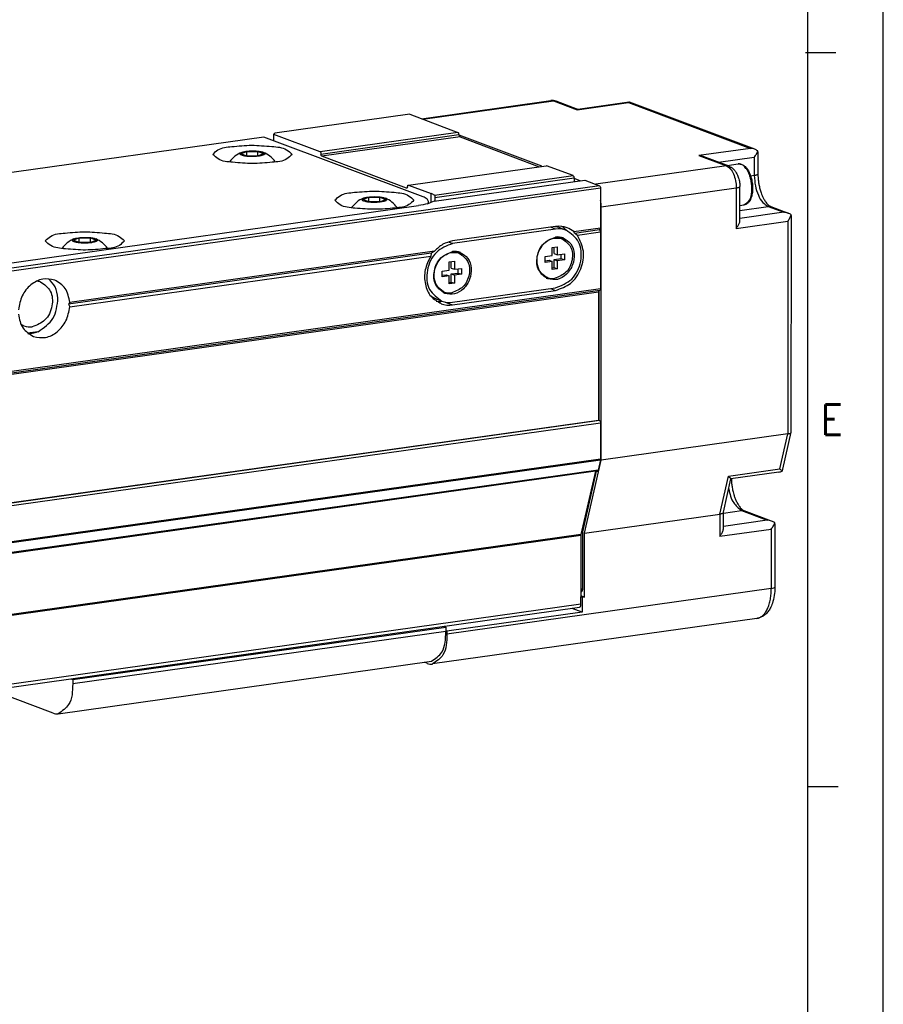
# Model space of a CAD drawing. Header units: inches. Extents: x -235 to 1816, y -109 to 485.
# Tile 14 of 25: x 548 to 605, y 75 to 141. Entities that reach past the tile are written whole.
import ezdxf

# ---------------------------------------------------------------- set-up
doc = ezdxf.new("R2010")
doc.units = ezdxf.units.IN
doc.layers.add('1', color=7, linetype='Continuous')
doc.styles.add('CONVERTER_11', font='txt.shx', dxfattribs={"width": 0.9})

# ---------------------------------------------------------------- blocks, each defined once
blk = doc.blocks.new('L-6_PERFIL__14', base_point=(638.92, 89.04))
at = {"color": 7, "linetype": 'Continuous'}
for p, q in [((1148.39, 267.88), (1165.53, 270.29)), ((1148.56, 267.82), (1165.88, 270.25)), ((1165.88, 270.25), (1169.01, 269.07)), ((1169.12, 269.12), (1166.23, 270.21)), ((1169.01, 269.07), (1175.83, 270.03)), ((1175.92, 270.08), (1169.1, 269.12)), ((1175.83, 270.03), (1192, 263.95)), ((1175.92, 270.08), (1175.97, 270.08)), ((1192.57, 263.83), (1175.97, 270.08)), ((1146.84, 268.47), (1128.94, 265.95)), ((1146.84, 268.47), (1153.22, 266.06)), ((1127.47, 265.45), (1032.76, 252.14)), ((1148.59, 257.51), (1127.47, 265.45)), ((1128.78, 265.8), (1128.94, 265.95)), ((1128.78, 264.96), (1128.78, 265.8)), ((1134.92, 263.49), (1128.78, 265.8)), ((1153.22, 266.06), (1134.92, 263.49)), ((1135.05, 263.2), (1153.35, 265.77)), ((1153.49, 265.48), (1135.18, 262.91)), ((1164.34, 261.57), (1153.36, 265.7)), ((1153.49, 265.48), (1164, 261.52)), ((1192, 263.95), (1185.18, 262.99)), ((1124.43, 263.23), (1125.16, 263.54)), ((1125.23, 262.93), (1124.43, 263.23)), ((1125.16, 263.54), (1126.69, 263.55)), ((1125.16, 263.54), (1125.16, 262.95)), ((1126.76, 262.94), (1125.23, 262.93)), ((1126.69, 263.55), (1127.49, 263.25)), ((1126.69, 262.94), (1126.69, 263.55)), ((1127.49, 263.25), (1126.76, 262.94)), ((1146.4, 258.69), (1135.18, 262.91)), ((1185.18, 262.99), (1188.83, 261.62)), ((1189.18, 261.58), (1185.74, 262.87)), ((1187.77, 262.11), (1192.52, 262.78)), ((1192.52, 262.78), (1192.52, 260.35)), ((1193, 263.49), (1193, 260.54)), ((1146.66, 259.08), (1164.92, 261.65)), ((1164.92, 261.65), (1164.96, 261.65)), ((1168.48, 260.33), (1164.96, 261.65)), ((1188.83, 261.62), (1171.51, 259.19)), ((1188.93, 261.68), (1190.38, 261.88)), ((1150.09, 257.74), (1168.48, 260.33)), ((1150.17, 257.44), (1168.61, 260.03)), ((1168.61, 260.03), (1168.61, 259.55)), ((1169.44, 259.65), (1168.61, 259.97)), ((1192.52, 260.35), (1192.03, 260.28)), ((973.68, 230.82), (1172.13, 258.71)), ((1172, 259), (973.91, 231.17)), ((1146.43, 258.69), (1146.4, 258.69)), ((1146.62, 259.08), (1146.66, 259.08)), ((1146.66, 259.08), (1149.66, 257.95)), ((1150.08, 256.94), (1170.04, 259.74)), ((1170.04, 259.74), (1172, 259)), ((1172.13, 258.71), (1172.13, 253.41)), ((1172.21, 256.18), (1190.13, 258.7)), ((1190.28, 258.73), (1190.13, 258.7)), ((1190.13, 258.7), (1190.13, 253.34)), ((1190.61, 254.37), (1190.61, 258.89)), ((1140.6, 257.15), (1141.33, 257.46)), ((1141.33, 257.46), (1142.86, 257.47)), ((1141.33, 257.46), (1141.33, 256.88)), ((1142.86, 256.86), (1142.86, 257.47)), ((1142.86, 257.47), (1143.66, 257.17)), ((1149.66, 256.75), (1149.66, 257.95)), ((1150.17, 257.44), (1150.17, 256.95)), ((1059.69, 243.96), (1148, 256.37)), ((1141.4, 256.85), (1140.6, 257.15)), ((1142.93, 256.86), (1141.4, 256.85)), ((1143.66, 257.17), (1142.93, 256.86)), ((1149.32, 256.64), (1149.32, 256.91)), ((1150.08, 256.94), (1150.04, 256.93)), ((1172.21, 222.6), (1172.21, 256.18)), ((1190.61, 256.36), (1191.15, 256.44)), ((1190.61, 255.73), (1194.35, 256.26)), ((1194.35, 256.26), (1196.43, 255.47)), ((1194.7, 256.22), (1197, 255.35)), ((1196.43, 255.47), (1190.61, 254.65)), ((1197.43, 226.36), (1197.44, 255.01)), ((1166.16, 253.59), (1152.51, 251.67)), ((1166.16, 253.25), (1165.5, 253.49)), ((1166.78, 253.39), (1167.57, 253.1)), ((1168.57, 252.91), (1172.13, 253.41)), ((1172.13, 253.41), (1171.97, 253.17)), ((1190.13, 253.34), (1196.96, 254.3)), ((1196.96, 254.3), (1196.96, 226.08)), ((1102.2, 251.76), (1102.93, 252.07)), ((1102.93, 252.07), (1104.47, 252.08)), ((1102.93, 252.07), (1102.93, 251.48)), ((1104.47, 251.46), (1104.47, 252.08)), ((1104.47, 252.08), (1105.27, 251.77)), ((1166.16, 253.25), (1152.51, 251.33)), ((1166.84, 252.03), (1167.02, 251.97)), ((1168.69, 252.71), (1171.97, 253.17)), ((1169.07, 252.39), (1168.69, 252.71)), ((1172.13, 252.82), (1169.07, 252.39)), ((1171.97, 253.17), (1172.13, 252.82)), ((1172.13, 252.82), (1172.13, 245.33)), ((1103, 251.46), (1102.2, 251.76)), ((1104.53, 251.46), (1103, 251.46)), ((1105.27, 251.77), (1104.53, 251.46)), ((1151.94, 251.54), (1152.51, 251.33)), ((1165.71, 250.8), (1166.39, 250.9)), ((1165.71, 249.73), (1165.71, 250.8)), ((1165.98, 249.99), (1165.98, 250.84)), ((1166.39, 250.9), (1166.39, 249.83)), ((1149.66, 250.04), (1101.58, 243.28)), ((1150.09, 250.31), (1101.73, 243.51)), ((1101.73, 242.93), (1149.6, 249.66)), ((1149.66, 250.04), (1149.6, 249.66)), ((1153.19, 250.12), (1153.37, 250.05)), ((1164.77, 249.6), (1165.71, 249.73)), ((1164.77, 248.82), (1164.77, 249.6)), ((1165.98, 249.99), (1166.39, 249.83)), ((1166.39, 249.83), (1167.33, 249.96)), ((1166.92, 249.34), (1166.92, 249.9)), ((1167.33, 249.96), (1167.33, 249.18)), ((1152.06, 248.89), (1152.74, 248.98)), ((1152.06, 247.81), (1152.06, 248.89)), ((1152.33, 248.07), (1152.33, 248.92)), ((1152.33, 248.07), (1152.74, 247.91)), ((1152.74, 248.98), (1152.74, 247.91)), ((1164.77, 249.04), (1165.3, 249.11)), ((1165.71, 248.95), (1164.77, 248.82)), ((1165.3, 249.11), (1165.71, 248.95)), ((1165.71, 247.88), (1165.71, 248.95)), ((1165.71, 248.1), (1165.98, 248.14)), ((1165.98, 249.21), (1166.92, 249.34)), ((1165.98, 249.21), (1166.39, 249.05)), ((1165.98, 248.14), (1165.98, 249.21)), ((1165.98, 248.14), (1166.39, 247.98)), ((1167.33, 249.18), (1166.39, 249.05)), ((1166.39, 249.05), (1166.39, 247.98)), ((1166.92, 249.34), (1167.33, 249.18)), ((1151.12, 247.68), (1152.06, 247.81)), ((1151.12, 246.9), (1151.12, 247.68)), ((1151.12, 247.12), (1151.64, 247.19)), ((1152.06, 247.04), (1151.12, 246.9)), ((1151.64, 247.19), (1152.06, 247.04)), ((1152.06, 245.97), (1152.06, 247.04)), ((1152.33, 247.29), (1153.26, 247.42)), ((1152.33, 246.22), (1152.33, 247.29)), ((1152.33, 247.29), (1152.74, 247.13)), ((1152.74, 247.91), (1153.68, 248.04)), ((1153.68, 247.26), (1152.74, 247.13)), ((1152.74, 247.13), (1152.74, 246.06)), ((1153.26, 247.42), (1153.26, 247.98)), ((1153.26, 247.42), (1153.68, 247.26)), ((1153.68, 248.04), (1153.68, 247.26)), ((1165.09, 246.82), (1164.9, 246.89)), ((1166.39, 247.98), (1165.71, 247.88)), ((1152.06, 246.18), (1152.33, 246.22)), ((1152.74, 246.06), (1152.06, 245.97)), ((1152.33, 246.22), (1152.74, 246.06)), ((1152.51, 243.54), (1166.16, 245.46)), ((1172.13, 245.33), (974.42, 217.54)), ((974.53, 217.38), (1172.03, 245.13)), ((974.63, 217.22), (1171.87, 244.94)), ((1151.43, 244.9), (1151.25, 244.97)), ((1152.51, 243.2), (1166.16, 245.12)), ((1165.5, 245.37), (1166.16, 245.12)), ((1171.87, 244.94), (1171.87, 227.91)), ((1171.95, 227.88), (1171.95, 245.12)), ((1101.73, 243.51), (1101.58, 243.28)), ((1150.32, 243.98), (1151.1, 243.69)), ((1151.53, 243.57), (1152.51, 243.2)), ((1097.52, 239.64), (1096.14, 239.45)), ((974.04, 200.11), (1171.87, 227.91)), ((1172, 227.86), (974.08, 200.05)), ((974.27, 199.76), (1172.13, 227.57)), ((1171.87, 227.91), (1172, 227.86)), ((1172.13, 227.57), (1172.13, 222.75)), ((1196.96, 226.08), (1172.21, 222.6)), ((1195.91, 221.45), (1196.96, 226.08)), ((1196.32, 221.42), (1197.43, 226.33)), ((1197.43, 226.33), (1197.43, 226.36)), ((973.65, 194.77), (1172.12, 222.66)), ((1172.13, 222.75), (973.71, 194.86)), ((1170.02, 212.91), (1172.21, 222.6)), ((1172.12, 222.66), (1171.81, 221.27)), ((1172.13, 222.75), (1172.12, 222.66)), ((1171.81, 221.27), (974.42, 193.54)), ((1171.47, 221.13), (974.48, 193.44)), ((1171.47, 221.13), (1169.53, 212.73)), ((1169.76, 213.1), (1171.58, 221.14)), ((1171.47, 221.13), (1171.72, 221.16)), ((1189.08, 220.49), (1195.91, 221.45)), ((1195.79, 221.02), (1189.42, 220.13)), ((1187.94, 215.43), (1189.08, 220.49)), ((1188.42, 215.72), (1189.42, 220.13)), ((1170.02, 212.91), (1187.94, 215.43)), ((1187.94, 215.43), (1187.94, 212.51)), ((1188.42, 215.59), (1190.83, 215.93)), ((1188.42, 215.68), (1188.42, 215.72)), ((1188.42, 213.54), (1188.42, 215.68)), ((1190.83, 215.93), (1194.24, 214.64)), ((1194.81, 214.52), (1191.18, 215.89)), ((1194.24, 214.64), (1188.42, 213.82)), ((1195.25, 214.18), (1195.24, 205.78)), ((1169.76, 213.1), (1169.61, 213.08)), ((1169.76, 205.52), (1169.76, 213.1)), ((1170.02, 204.45), (1170.02, 212.91)), ((1187.94, 212.51), (1194.77, 213.47)), ((1194.77, 213.47), (1194.77, 205.59)), ((975.38, 185.37), (1169.52, 212.65)), ((1169.53, 212.73), (975.44, 185.46)), ((1169.53, 212.73), (1169.52, 212.65)), ((1169.52, 212.65), (1169.52, 204.46)), ((1194.77, 205.59), (1151.76, 199.55)), ((1169.76, 205.52), (1169.52, 205.49)), ((1169.57, 205.12), (1169.52, 205.11)), ((1169.52, 204.64), (1170.02, 204.45)), ((1169.52, 203.49), (1169.52, 204.46)), ((1169.68, 204.4), (1169.52, 204.46)), ((1170.02, 204.45), (1169.68, 204.4)), ((1169.68, 204.4), (1169.68, 202.45)), ((1169.52, 203.49), (974.1, 176.03)), ((974.32, 175.69), (1169.33, 203.09)), ((1169.68, 202.45), (1151.76, 199.94)), ((1169.68, 202.45), (1168.35, 202.95)), ((1192.85, 201.62), (1149.85, 195.58)), ((1102.12, 193.53), (1151.61, 200.48)), ((1151.61, 199.9), (1102.12, 192.94)), ((1151.61, 200.48), (1151.38, 200.57)), ((1151.61, 200.48), (1151.61, 199.99)), ((1151.61, 199.99), (1151.76, 199.94)), ((1151.61, 199.99), (1151.61, 199.9)), ((1151.76, 199.94), (1151.76, 199.55)), ((1100.21, 188.97), (1149.69, 195.93)), ((1149.16, 195.66), (1148.78, 195.8)), ((1101.89, 193.61), (1102.12, 193.53)), ((1102.12, 193.53), (1102.12, 192.94)), ((1099.51, 189.06), (1091.34, 192.13))]:
    blk.add_line(p, q, dxfattribs=at)
for centre, radius, start, end in [((1165.62, 269.59), 0.709, 68.712, 97.3148), ((1165.72, 268.88), 1.43, 69.1861, 97.7959), ((1165.98, 269.54), 0.716, 69.659, 98.2691), ((1169.13, 268.96), 0.169, 102.1098, 137.1197), ((1175.96, 269.92), 0.17, 102.2099, 137.0432), ((1191.91, 262.04), 1.91, 69.6497, 87.1321), ((1192.01, 262.35), 1.59, 52.8319, 69.5329), ((1125.96, 260), 3.72, 113.1343, 144.3795), ((1125.96, 260), 3.72, 35.626, 66.8831), ((1185.08, 261.09), 1.9, 69.5537, 87.096), ((1192.72, 263.49), 0.285, 359.8912, 26.1198), ((1188.93, 260.91), 0.716, 69.659, 98.2691), ((1142.13, 253.92), 3.72, 113.1343, 144.3789), ((1142.13, 253.92), 3.72, 35.6268, 66.8831), ((1148.87, 255.74), 2.35, 58.535, 70.3403), ((1194.45, 255.55), 0.716, 69.659, 98.2691), ((1196.34, 253.57), 1.91, 69.6497, 87.1321), ((1196.45, 253.87), 1.59, 52.8319, 69.5329), ((1197.15, 255.01), 0.285, 359.8912, 26.1198), ((1165.79, 250.7), 2.87, 69.659, 85.9674), ((1166.61, 250.5), 3.12, 69.659, 98.2691), ((1166.61, 250.57), 3.05, 49.9719, 69.3051), ((1166.57, 250.41), 2.87, 69.659, 98.2691), ((1166.46, 250.12), 2.08, 69.659, 98.2691), ((1167.76, 252.3), 1.01, 23.7541, 36.5758), ((1103.73, 248.52), 3.72, 113.1318, 144.377), ((1103.73, 248.52), 3.72, 35.6278, 66.8848), ((1152.81, 248.2), 2.08, 69.659, 98.2691), ((1165.77, 248.66), 1.97, 249.659, 278.2691), ((1152.12, 246.75), 1.97, 249.659, 278.2691), ((1150.75, 246.77), 3.12, 262.5588, 276.8192), ((1152.06, 246.28), 3.12, 249.659, 278.2691), ((1152.09, 246.38), 2.87, 249.659, 278.2691), ((1096.44, 242.51), 2.24, 249.6658, 278.2688), ((1096.35, 242.35), 2.94, 266.7445, 278.0961), ((1096.3, 242.65), 3.24, 278.1308, 291.9969), ((1195.57, 222.61), 1.6, 277.7388, 292.9816), ((1195.52, 221.6), 0.823, 325.675, 347.5211), ((1190.93, 215.22), 0.716, 69.659, 98.2691), ((1194.15, 212.74), 1.91, 69.6497, 87.1321), ((1194.26, 213.04), 1.59, 52.8319, 69.5329), ((1194.96, 214.18), 0.285, 359.8912, 26.1198), ((1149.67, 196.98), 1.42, 248.7066, 277.3202), ((1100.03, 190.38), 1.42, 248.7066, 277.3202)]:
    blk.add_arc(centre, radius, start, end, dxfattribs=at)
for points, knots in [([(1153.35, 265.77), (1153.35, 265.84), (1153.34, 265.95), (1153.26, 266.03), (1153.22, 266.06)], [0, 0, 0, 0, 0.1902536, 0.3307002, 0.3307002, 0.3307002, 0.3307002]), ([(1153.35, 265.77), (1153.36, 265.7), (1153.37, 265.59), (1153.45, 265.51), (1153.49, 265.48)], [0, 0, 0, 0, 0.1902536, 0.3307002, 0.3307002, 0.3307002, 0.3307002]), ([(1120.71, 263.15), (1120.92, 263.37), (1121.59, 264.04), (1122.56, 264.13), (1123.22, 264.18)], [0, 0, 0, 0, 0.893523, 2.786226, 2.786226, 2.786226, 2.786226]), ([(1123.22, 264.18), (1124.11, 264.27), (1125.88, 264.44), (1128.27, 264.21), (1130.27, 264.08), (1130.98, 263.38), (1131.21, 263.15)], [0, 0, 0, 0, 2.645354, 5.316281, 7.327763, 8.271293, 8.271293, 8.271293, 8.271293]), ([(1131.21, 263.15), (1130.99, 262.93), (1130.29, 262.23), (1128.33, 262.1), (1125.96, 261.86), (1123.59, 262.1), (1121.63, 262.23), (1120.93, 262.93), (1120.71, 263.15)], [0, 0, 0, 0, 0.926705, 2.898362, 5.528333, 8.158305, 10.129962, 11.056667, 11.056667, 11.056667, 11.056667]), ([(1126.83, 262.91), (1126.61, 262.89), (1126.18, 262.85), (1125.56, 262.86), (1125, 262.91), (1124.62, 263.02), (1124.3, 263.11), (1124.31, 263.31), (1124.41, 263.38), (1124.47, 263.4), (1124.5, 263.42)], [0, 0, 0, 0, 0.655854, 1.301691, 1.863685, 2.301269, 2.562212, 2.705157, 2.787923, 2.897674, 2.897674, 2.897674, 2.897674]), ([(1124.5, 263.42), (1124.58, 263.45), (1124.78, 263.52), (1124.98, 263.55), (1125.1, 263.56)], [0, 0, 0, 0, 0.2606651, 0.6152694, 0.6152694, 0.6152694, 0.6152694]), ([(1125.1, 263.56), (1125.24, 263.58), (1125.53, 263.61), (1125.96, 263.62), (1126.35, 263.61), (1126.68, 263.59), (1126.94, 263.55), (1127.17, 263.5), (1127.32, 263.46), (1127.4, 263.43), (1127.42, 263.42), (1127.42, 263.42)], [0, 0, 0, 0, 0.434445, 0.876477, 1.301967, 1.596695, 1.864114, 2.100345, 2.302073, 2.327054, 2.350973, 2.350973, 2.350973, 2.350973]), ([(1127.42, 263.42), (1127.51, 263.39), (1127.64, 263.34), (1127.59, 263.09), (1127.24, 263), (1126.99, 262.95), (1126.83, 262.91)], [0, 0, 0, 0, 0.224048, 0.358508, 0.647967, 1.163493, 1.163493, 1.163493, 1.163493]), ([(1134.92, 263.49), (1134.96, 263.46), (1135.04, 263.38), (1135.05, 263.27), (1135.05, 263.2)], [0, 0, 0, 0, 0.1404466, 0.3307002, 0.3307002, 0.3307002, 0.3307002]), ([(1135.18, 262.91), (1135.15, 262.94), (1135.07, 263.02), (1135.06, 263.13), (1135.05, 263.2)], [0, 0, 0, 0, 0.1404466, 0.3307002, 0.3307002, 0.3307002, 0.3307002]), ([(1192.52, 262.78), (1192.62, 262.92), (1192.81, 263.17), (1192.92, 263.47), (1192.97, 263.61)], [0, 0, 0, 0, 0.5027876, 0.9493231, 0.9493231, 0.9493231, 0.9493231]), ([(1188.83, 261.62), (1189, 261.51), (1189.41, 261.25), (1189.79, 260.52), (1190.07, 259.66), (1190.11, 259.02), (1190.13, 258.7)], [0, 0, 0, 0, 0.622895, 1.429253, 2.368427, 3.34191, 3.34191, 3.34191, 3.34191]), ([(1189.18, 261.58), (1189.27, 261.54), (1189.45, 261.46), (1189.71, 261.27), (1189.94, 261.02), (1190.14, 260.72), (1190.33, 260.35), (1190.5, 259.87), (1190.59, 259.36), (1190.6, 259.02), (1190.61, 258.89)], [0, 0, 0, 0, 0.289491, 0.603939, 0.953069, 1.314761, 1.671053, 2.214049, 2.823708, 3.220708, 3.220708, 3.220708, 3.220708]), ([(1192.2, 258.62), (1192.19, 258.82), (1192.18, 259.23), (1192.08, 259.77), (1191.95, 260.25), (1191.8, 260.64), (1191.63, 260.99), (1191.43, 261.29), (1191.23, 261.53), (1191.02, 261.7), (1190.83, 261.82), (1190.64, 261.88), (1190.5, 261.89), (1190.42, 261.89), (1190.39, 261.88), (1190.38, 261.88)], [0, 0, 0, 0, 0.591348, 1.227395, 1.657575, 2.075116, 2.469221, 2.828191, 3.144385, 3.419205, 3.63004, 3.823951, 4.010204, 4.043251, 4.076461, 4.076461, 4.076461, 4.076461]), ([(1190.38, 261.88), (1190.47, 261.89), (1190.64, 261.89), (1190.91, 261.81), (1191.17, 261.65), (1191.47, 261.37), (1191.72, 261.01), (1191.93, 260.56), (1192.12, 260.03), (1192.24, 259.46), (1192.31, 258.78), (1192.29, 258.16), (1192.17, 257.58), (1192.02, 257.18), (1191.84, 256.87), (1191.64, 256.65), (1191.4, 256.49), (1191.24, 256.46), (1191.15, 256.44)], [0, 0, 0, 0, 0.275347, 0.484148, 0.853174, 1.159103, 1.724653, 2.154912, 2.629694, 3.409113, 3.909431, 4.663268, 5.284086, 5.659209, 5.965137, 6.334163, 6.542964, 6.818311, 6.818311, 6.818311, 6.818311]), ([(1168.48, 260.33), (1168.51, 260.29), (1168.6, 260.22), (1168.61, 260.1), (1168.61, 260.03)], [0, 0, 0, 0, 0.1404466, 0.3307002, 0.3307002, 0.3307002, 0.3307002]), ([(1193, 260.54), (1193, 260.54), (1193, 260.54), (1193, 260.53), (1192.99, 260.5), (1192.96, 260.48), (1192.92, 260.45), (1192.86, 260.43), (1192.79, 260.4), (1192.71, 260.38), (1192.62, 260.36), (1192.56, 260.35), (1192.52, 260.35)], [0, 0, 0, 0, 0.0017932, 0.0143453, 0.0402022, 0.0717411, 0.1237749, 0.1885091, 0.2647737, 0.3504455, 0.4429768, 0.5397321, 0.5397321, 0.5397321, 0.5397321]), ([(1192.52, 260.35), (1192.55, 259.89), (1192.6, 259), (1193, 257.79), (1193.53, 256.78), (1194.1, 256.41), (1194.35, 256.26)], [0, 0, 0, 0, 1.362877, 2.67772, 3.806621, 4.678674, 4.678674, 4.678674, 4.678674]), ([(1193, 260.54), (1193, 260.39), (1193.01, 260.04), (1193.07, 259.53), (1193.16, 258.98), (1193.26, 258.55), (1193.38, 258.17), (1193.49, 257.85), (1193.65, 257.48), (1193.86, 257.09), (1194.1, 256.72), (1194.33, 256.47), (1194.53, 256.31), (1194.64, 256.25), (1194.7, 256.22)], [0, 0, 0, 0, 0.461796, 1.064978, 1.533937, 2.129907, 2.383172, 2.728074, 3.137578, 3.586673, 4.071832, 4.461378, 4.60771, 4.824843, 4.824843, 4.824843, 4.824843]), ([(1146.53, 258.88), (1146.53, 258.83), (1146.52, 258.75), (1146.46, 258.7), (1146.43, 258.69)], [0, 0, 0, 0, 0.1398491, 0.2320873, 0.2320873, 0.2320873, 0.2320873]), ([(1146.53, 258.88), (1146.53, 258.93), (1146.53, 259.02), (1146.6, 259.06), (1146.62, 259.08)], [0, 0, 0, 0, 0.1398491, 0.2320873, 0.2320873, 0.2320873, 0.2320873]), ([(1172, 259), (1172.04, 258.97), (1172.12, 258.89), (1172.13, 258.78), (1172.13, 258.71)], [0, 0, 0, 0, 0.1404466, 0.3307002, 0.3307002, 0.3307002, 0.3307002]), ([(1190.28, 258.73), (1190.37, 258.74), (1190.5, 258.76), (1190.58, 258.86), (1190.61, 258.89)], [0, 0, 0, 0, 0.2505537, 0.3768079, 0.3768079, 0.3768079, 0.3768079]), ([(1191.15, 256.44), (1191.44, 256.64), (1192.17, 257.15), (1192.19, 258.07), (1192.2, 258.62)], [0, 0, 0, 0, 1.014621, 2.552961, 2.552961, 2.552961, 2.552961]), ([(1136.88, 257.07), (1137.1, 257.29), (1137.8, 257.99), (1139.76, 258.13), (1142.13, 258.37), (1144.5, 258.13), (1146.46, 257.99), (1147.16, 257.29), (1147.38, 257.07)], [0, 0, 0, 0, 0.926705, 2.898362, 5.528334, 8.158305, 10.129962, 11.056667, 11.056667, 11.056667, 11.056667]), ([(1143, 256.84), (1142.78, 256.81), (1142.34, 256.77), (1141.73, 256.78), (1141.17, 256.83), (1140.79, 256.94), (1140.47, 257.03), (1140.48, 257.24), (1140.58, 257.3), (1140.63, 257.33), (1140.67, 257.34)], [0, 0, 0, 0, 0.655854, 1.301691, 1.863685, 2.301269, 2.562212, 2.705157, 2.787923, 2.897674, 2.897674, 2.897674, 2.897674]), ([(1140.67, 257.34), (1140.75, 257.37), (1140.94, 257.44), (1141.15, 257.47), (1141.26, 257.49)], [0, 0, 0, 0, 0.2606651, 0.6152694, 0.6152694, 0.6152694, 0.6152694]), ([(1141.26, 257.49), (1141.41, 257.5), (1141.7, 257.54), (1142.13, 257.55), (1142.52, 257.53), (1142.85, 257.51), (1143.11, 257.47), (1143.34, 257.43), (1143.49, 257.38), (1143.57, 257.35), (1143.58, 257.34), (1143.59, 257.34)], [0, 0, 0, 0, 0.434445, 0.876477, 1.301967, 1.596695, 1.864114, 2.100345, 2.302073, 2.327054, 2.350973, 2.350973, 2.350973, 2.350973]), ([(1143.59, 257.34), (1143.67, 257.31), (1143.8, 257.26), (1143.75, 257.01), (1143.41, 256.92), (1143.16, 256.87), (1143, 256.84)], [0, 0, 0, 0, 0.224048, 0.358508, 0.647967, 1.163493, 1.163493, 1.163493, 1.163493]), ([(1149.32, 256.91), (1149.27, 257.02), (1149.12, 257.33), (1148.79, 257.44), (1148.59, 257.51)], [0, 0, 0, 0, 0.3631287, 0.9812378, 0.9812378, 0.9812378, 0.9812378]), ([(1150.09, 257.74), (1150.11, 257.72), (1150.15, 257.67), (1150.16, 257.58), (1150.17, 257.5), (1150.17, 257.46), (1150.17, 257.44)], [0, 0, 0, 0, 0.0802124, 0.2056192, 0.2625676, 0.3166474, 0.3166474, 0.3166474, 0.3166474]), ([(1144.87, 256.04), (1143.98, 255.96), (1142.21, 255.78), (1139.82, 256.01), (1137.82, 256.14), (1137.11, 256.85), (1136.88, 257.07)], [0, 0, 0, 0, 2.645354, 5.316281, 7.327763, 8.271293, 8.271293, 8.271293, 8.271293]), ([(1147.38, 257.07), (1147.17, 256.86), (1146.5, 256.18), (1145.53, 256.1), (1144.87, 256.04)], [0, 0, 0, 0, 0.893523, 2.786226, 2.786226, 2.786226, 2.786226]), ([(1150.04, 256.93), (1149.77, 256.81), (1149.11, 256.53), (1148.41, 256.43), (1148, 256.37)], [0, 0, 0, 0, 0.881504, 2.120417, 2.120417, 2.120417, 2.120417]), ([(1149.12, 256.59), (1149.18, 256.63), (1149.28, 256.72), (1149.31, 256.85), (1149.32, 256.91)], [0, 0, 0, 0, 0.2197078, 0.3923814, 0.3923814, 0.3923814, 0.3923814]), ([(1172.21, 256.18), (1172.21, 256.33), (1172.2, 256.62), (1172.15, 256.91), (1172.13, 257.06)], [0, 0, 0, 0, 0.4427974, 0.8868059, 0.8868059, 0.8868059, 0.8868059]), ([(1196.96, 254.3), (1197.06, 254.44), (1197.25, 254.69), (1197.36, 254.99), (1197.41, 255.13)], [0, 0, 0, 0, 0.5027876, 0.9493231, 0.9493231, 0.9493231, 0.9493231]), ([(1167.59, 253.09), (1167.5, 253.18), (1167.32, 253.37), (1167.11, 253.52), (1167.01, 253.59)], [0, 0, 0, 0, 0.386394, 0.771402, 0.771402, 0.771402, 0.771402]), ([(1190.13, 253.34), (1190.22, 253.47), (1190.39, 253.7), (1190.54, 254.01), (1190.6, 254.23), (1190.61, 254.32), (1190.61, 254.37)], [0, 0, 0, 0, 0.455984, 0.868987, 1.014831, 1.147192, 1.147192, 1.147192, 1.147192]), ([(1098.48, 251.68), (1098.71, 251.9), (1099.41, 252.59), (1101.37, 252.73), (1103.73, 252.97), (1106.1, 252.73), (1108.06, 252.59), (1108.76, 251.9), (1108.98, 251.68)], [0, 0, 0, 0, 0.926705, 2.898362, 5.528334, 8.158305, 10.129962, 11.056667, 11.056667, 11.056667, 11.056667]), ([(1102.27, 251.95), (1102.35, 251.97), (1102.55, 252.04), (1102.75, 252.07), (1102.87, 252.09)], [0, 0, 0, 0, 0.2606576, 0.6152595, 0.6152595, 0.6152595, 0.6152595]), ([(1102.87, 252.09), (1103.01, 252.11), (1103.3, 252.14), (1103.74, 252.15), (1104.13, 252.14), (1104.45, 252.11), (1104.72, 252.08), (1104.95, 252.03), (1105.1, 251.99), (1105.17, 251.96), (1105.19, 251.95), (1105.2, 251.95)], [0, 0, 0, 0, 0.434445, 0.876477, 1.301967, 1.596695, 1.864114, 2.100345, 2.302073, 2.327054, 2.350973, 2.350973, 2.350973, 2.350973]), ([(1165.14, 246.64), (1164.67, 246.97), (1163.69, 247.69), (1163.59, 249.67), (1164.41, 251.48), (1165.59, 251.95), (1166.16, 252.17)], [0, 0, 0, 0, 1.643564, 3.490814, 5.417628, 7.186313, 7.186313, 7.186313, 7.186313]), ([(1164.9, 246.89), (1164.6, 247.12), (1163.97, 247.6), (1163.62, 248.87), (1163.82, 250.23), (1164.57, 251.39), (1165.67, 252.12), (1166.46, 252.06), (1166.84, 252.03)], [0, 0, 0, 0, 1.112451, 2.325033, 3.733648, 5.142263, 6.354845, 7.467297, 7.467297, 7.467297, 7.467297]), ([(1167.18, 252.07), (1167.55, 251.84), (1168.32, 251.36), (1168.73, 249.93), (1168.51, 248.47), (1167.71, 247.22), (1166.46, 246.42), (1165.57, 246.57), (1165.14, 246.64)], [0, 0, 0, 0, 1.265164, 2.644861, 4.13031, 5.615758, 6.995455, 8.260619, 8.260619, 8.260619, 8.260619]), ([(1166.03, 252.15), (1166.17, 252.15), (1166.44, 252.16), (1166.71, 252.08), (1166.84, 252.03)], [0, 0, 0, 0, 0.411645, 0.8238287, 0.8238287, 0.8238287, 0.8238287]), ([(1166.16, 245.46), (1166.94, 245.77), (1168.57, 246.42), (1169.7, 248.91), (1169.57, 251.65), (1168.21, 252.63), (1167.57, 253.1)], [0, 0, 0, 0, 2.439566, 5.09724, 7.645171, 9.912156, 9.912156, 9.912156, 9.912156]), ([(1166.16, 245.12), (1166.86, 245.36), (1168.33, 245.87), (1169.65, 247.93), (1170.11, 250.32), (1169.4, 251.72), (1169.07, 252.39)], [0, 0, 0, 0, 2.17827, 4.549759, 6.931275, 9.129906, 9.129906, 9.129906, 9.129906]), ([(1166.84, 252.03), (1166.87, 252.02), (1166.93, 252), (1166.99, 251.98), (1167.02, 251.97)], [0, 0, 0, 0, 0.0975526, 0.1950406, 0.1950406, 0.1950406, 0.1950406]), ([(1167.51, 251.69), (1167.42, 251.78), (1167.25, 251.95), (1167.05, 252.08), (1166.94, 252.14)], [0, 0, 0, 0, 0.3637586, 0.7252498, 0.7252498, 0.7252498, 0.7252498]), ([(1106.47, 250.65), (1105.59, 250.56), (1103.81, 250.38), (1101.43, 250.62), (1099.43, 250.75), (1098.71, 251.45), (1098.48, 251.68)], [0, 0, 0, 0, 2.645354, 5.316281, 7.327763, 8.271293, 8.271293, 8.271293, 8.271293]), ([(1104.6, 251.44), (1104.38, 251.42), (1103.95, 251.37), (1103.33, 251.39), (1102.77, 251.44), (1102.39, 251.54), (1102.07, 251.64), (1102.08, 251.84), (1102.18, 251.9), (1102.24, 251.93), (1102.27, 251.95)], [0, 0, 0, 0, 0.655854, 1.301691, 1.863685, 2.301269, 2.562212, 2.705157, 2.78792, 2.897665, 2.897665, 2.897665, 2.897665]), ([(1105.2, 251.95), (1105.28, 251.92), (1105.41, 251.87), (1105.36, 251.61), (1105.02, 251.53), (1104.76, 251.47), (1104.6, 251.44)], [0, 0, 0, 0, 0.224037, 0.35849, 0.647949, 1.163475, 1.163475, 1.163475, 1.163475]), ([(1108.98, 251.68), (1108.77, 251.46), (1108.11, 250.78), (1107.13, 250.7), (1106.47, 250.65)], [0, 0, 0, 0, 0.893523, 2.786226, 2.786226, 2.786226, 2.786226]), ([(1152.51, 251.33), (1151.72, 251.02), (1150.09, 250.36), (1148.96, 247.88), (1149.1, 245.14), (1150.46, 244.15), (1151.1, 243.69)], [0, 0, 0, 0, 2.439566, 5.09724, 7.645171, 9.912156, 9.912156, 9.912156, 9.912156]), ([(1152.51, 251.67), (1152.06, 251.55), (1151.13, 251.32), (1150.45, 250.65), (1150.09, 250.31)], [0, 0, 0, 0, 1.362321, 2.814651, 2.814651, 2.814651, 2.814651]), ([(1167.02, 251.97), (1167.46, 251.65), (1168.4, 250.97), (1168.49, 249.09), (1167.71, 247.38), (1166.59, 246.93), (1166.05, 246.72)], [0, 0, 0, 0, 1.558552, 3.310255, 5.137405, 6.814607, 6.814607, 6.814607, 6.814607]), ([(1149.6, 249.66), (1149.31, 249.06), (1148.74, 247.89), (1148.77, 245.96), (1149.48, 244.23), (1150.49, 243.65), (1150.98, 243.36)], [0, 0, 0, 0, 1.957718, 3.860586, 5.625399, 7.269545, 7.269545, 7.269545, 7.269545]), ([(1150.09, 250.31), (1150.07, 250.3), (1150.04, 250.28), (1149.98, 250.24), (1149.93, 250.21), (1149.88, 250.18), (1149.82, 250.14), (1149.77, 250.11), (1149.72, 250.07), (1149.68, 250.05), (1149.66, 250.04)], [0, 0, 0, 0, 0.0629182, 0.125931, 0.1890258, 0.2521895, 0.3154094, 0.3786725, 0.4419659, 0.5052766, 0.5052766, 0.5052766, 0.5052766]), ([(1151.49, 244.72), (1151.02, 245.06), (1150.03, 245.77), (1149.94, 247.76), (1150.76, 249.56), (1151.94, 250.03), (1152.51, 250.26)], [0, 0, 0, 0, 1.643564, 3.490814, 5.417628, 7.186313, 7.186313, 7.186313, 7.186313]), ([(1151.25, 244.97), (1150.95, 245.2), (1150.32, 245.68), (1149.97, 246.95), (1150.17, 248.31), (1150.92, 249.47), (1152.02, 250.2), (1152.81, 250.14), (1153.19, 250.12)], [0, 0, 0, 0, 1.112451, 2.325033, 3.733648, 5.142263, 6.354845, 7.467297, 7.467297, 7.467297, 7.467297]), ([(1153.53, 250.15), (1153.9, 249.92), (1154.67, 249.44), (1155.08, 248.02), (1154.86, 246.55), (1154.06, 245.3), (1152.81, 244.5), (1151.91, 244.65), (1151.49, 244.72)], [0, 0, 0, 0, 1.265164, 2.644861, 4.13031, 5.615758, 6.995455, 8.260619, 8.260619, 8.260619, 8.260619]), ([(1152.38, 250.23), (1152.52, 250.24), (1152.79, 250.24), (1153.06, 250.16), (1153.19, 250.12)], [0, 0, 0, 0, 0.411645, 0.8238287, 0.8238287, 0.8238287, 0.8238287]), ([(1153.37, 250.05), (1153.81, 249.73), (1154.75, 249.05), (1154.84, 247.17), (1154.06, 245.46), (1152.94, 245.01), (1152.4, 244.8)], [0, 0, 0, 0, 1.558552, 3.310255, 5.137405, 6.814607, 6.814607, 6.814607, 6.814607]), ([(1153.19, 250.12), (1153.22, 250.1), (1153.28, 250.08), (1153.34, 250.06), (1153.37, 250.05)], [0, 0, 0, 0, 0.0975526, 0.1950406, 0.1950406, 0.1950406, 0.1950406]), ([(1153.86, 249.78), (1153.77, 249.86), (1153.6, 250.04), (1153.39, 250.16), (1153.29, 250.22)], [0, 0, 0, 0, 0.3637586, 0.7252498, 0.7252498, 0.7252498, 0.7252498]), ([(1164.9, 246.89), (1164.78, 246.94), (1164.52, 247.05), (1164.32, 247.24), (1164.22, 247.33)], [0, 0, 0, 0, 0.4119651, 0.8233872, 0.8233872, 0.8233872, 0.8233872]), ([(1099.73, 246.49), (1099.2, 246.59), (1098.08, 246.79), (1096.47, 245.9), (1095.28, 244.44), (1095.04, 243.19), (1094.92, 242.56)], [0, 0, 0, 0, 1.59984, 3.327544, 5.191069, 7.090082, 7.090082, 7.090082, 7.090082]), ([(1097.86, 246.26), (1098.36, 245.89), (1099.42, 245.12), (1099.53, 242.98), (1098.65, 241.04), (1097.37, 240.53), (1096.76, 240.29)], [0, 0, 0, 0, 1.771181, 3.761844, 5.838223, 7.744188, 7.744188, 7.744188, 7.744188]), ([(1097.42, 246.37), (1097.5, 246.36), (1097.65, 246.33), (1097.79, 246.28), (1097.86, 246.26)], [0, 0, 0, 0, 0.2249154, 0.4512744, 0.4512744, 0.4512744, 0.4512744]), ([(1100.17, 244.1), (1100.09, 244.62), (1099.94, 245.6), (1099.24, 246.32), (1098.91, 246.66)], [0, 0, 0, 0, 1.520812, 2.916327, 2.916327, 2.916327, 2.916327]), ([(1101.73, 243.51), (1101.61, 244.19), (1101.37, 245.47), (1100.26, 246.16), (1099.73, 246.49)], [0, 0, 0, 0, 1.95051, 3.734542, 3.734542, 3.734542, 3.734542]), ([(1164.91, 246.74), (1165.03, 246.72), (1165.27, 246.67), (1165.51, 246.69), (1165.63, 246.7)], [0, 0, 0, 0, 0.3636993, 0.7296838, 0.7296838, 0.7296838, 0.7296838]), ([(1149.62, 244.37), (1149.73, 244.29), (1149.95, 244.14), (1150.19, 244.04), (1150.32, 243.98)], [0, 0, 0, 0, 0.3960431, 0.7965383, 0.7965383, 0.7965383, 0.7965383]), ([(1151.25, 244.97), (1151.13, 245.02), (1150.87, 245.14), (1150.67, 245.32), (1150.56, 245.41)], [0, 0, 0, 0, 0.4119651, 0.8233872, 0.8233872, 0.8233872, 0.8233872]), ([(1151.26, 244.82), (1151.38, 244.8), (1151.62, 244.75), (1151.86, 244.77), (1151.98, 244.78)], [0, 0, 0, 0, 0.3636993, 0.7296838, 0.7296838, 0.7296838, 0.7296838]), ([(1171.92, 245.11), (1171.91, 245.09), (1171.87, 245.04), (1171.87, 244.98), (1171.87, 244.94)], [0, 0, 0, 0, 0.0797109, 0.1841981, 0.1841981, 0.1841981, 0.1841981]), ([(1172.13, 245.33), (1172.13, 245.28), (1172.13, 245.19), (1172.06, 245.15), (1172.03, 245.13)], [0, 0, 0, 0, 0.1398491, 0.2320873, 0.2320873, 0.2320873, 0.2320873]), ([(1096.92, 239), (1097.46, 238.9), (1098.58, 238.7), (1100.19, 239.58), (1101.38, 241.05), (1101.61, 242.3), (1101.73, 242.93)], [0, 0, 0, 0, 1.59984, 3.327544, 5.19107, 7.090084, 7.090084, 7.090084, 7.090084]), ([(1097.52, 239.64), (1098.29, 240.16), (1099.87, 241.23), (1100.07, 243.13), (1100.17, 244.1)], [0, 0, 0, 0, 2.657521, 5.433135, 5.433135, 5.433135, 5.433135]), ([(1101.58, 243.28), (1101.61, 243.22), (1101.66, 243.11), (1101.71, 242.99), (1101.73, 242.93)], [0, 0, 0, 0, 0.191412, 0.3815801, 0.3815801, 0.3815801, 0.3815801]), ([(1094.92, 241.97), (1095.05, 241.3), (1095.28, 240.01), (1096.39, 239.33), (1096.92, 239)], [0, 0, 0, 0, 1.950511, 3.734544, 3.734544, 3.734544, 3.734544]), ([(1095.66, 240.41), (1095.59, 240.43), (1095.45, 240.49), (1095.32, 240.57), (1095.26, 240.61)], [0, 0, 0, 0, 0.2262107, 0.4509789, 0.4509789, 0.4509789, 0.4509789]), ([(1172, 227.86), (1172.04, 227.83), (1172.12, 227.75), (1172.13, 227.63), (1172.13, 227.57)], [0, 0, 0, 0, 0.1404466, 0.3307002, 0.3307002, 0.3307002, 0.3307002]), ([(1196.96, 226.08), (1197.03, 226.09), (1197.15, 226.11), (1197.31, 226.18), (1197.39, 226.25), (1197.42, 226.3), (1197.43, 226.32), (1197.43, 226.33)], [0, 0, 0, 0, 0.2098778, 0.3777409, 0.5039827, 0.5340111, 0.5625852, 0.5625852, 0.5625852, 0.5625852]), ([(1171.81, 221.27), (1171.8, 221.24), (1171.79, 221.19), (1171.74, 221.17), (1171.72, 221.16)], [0, 0, 0, 0, 0.0863554, 0.1490576, 0.1490576, 0.1490576, 0.1490576]), ([(1195.91, 221.45), (1195.97, 221.39), (1196.06, 221.28), (1196.16, 221.18), (1196.2, 221.14)], [0, 0, 0, 0, 0.2520238, 0.4251331, 0.4251331, 0.4251331, 0.4251331]), ([(1189.42, 220.13), (1189.41, 220.14), (1189.39, 220.16), (1189.33, 220.22), (1189.23, 220.33), (1189.13, 220.43), (1189.08, 220.49)], [0, 0, 0, 0, 0.0367515, 0.0847569, 0.2641914, 0.4912461, 0.4912461, 0.4912461, 0.4912461]), ([(1189.48, 220.14), (1189.49, 220.01), (1189.49, 219.71), (1189.54, 219.22), (1189.62, 218.77), (1189.7, 218.37), (1189.8, 218.02), (1189.94, 217.61), (1190.12, 217.17), (1190.33, 216.77), (1190.53, 216.47), (1190.69, 216.27), (1190.84, 216.12), (1190.97, 216), (1191.09, 215.93), (1191.16, 215.9), (1191.18, 215.89)], [0, 0, 0, 0, 0.393623, 0.891401, 1.477361, 1.750299, 2.120333, 2.562941, 3.055416, 3.546286, 3.908589, 4.145657, 4.322394, 4.543395, 4.66824, 4.749705, 4.749705, 4.749705, 4.749705]), ([(1189.12, 218.79), (1189.27, 218.13), (1189.53, 216.97), (1190.44, 216.24), (1190.83, 215.93)], [0, 0, 0, 0, 1.964487, 3.422485, 3.422485, 3.422485, 3.422485]), ([(1188.42, 215.68), (1188.41, 215.68), (1188.41, 215.66), (1188.38, 215.6), (1188.29, 215.53), (1188.13, 215.47), (1188.01, 215.44), (1187.94, 215.43)], [0, 0, 0, 0, 0.0285913, 0.0586022, 0.184851, 0.3527359, 0.5626539, 0.5626539, 0.5626539, 0.5626539]), ([(1194.77, 213.47), (1194.87, 213.61), (1195.06, 213.86), (1195.17, 214.16), (1195.22, 214.3)], [0, 0, 0, 0, 0.5027876, 0.9493231, 0.9493231, 0.9493231, 0.9493231]), ([(1187.94, 212.51), (1188.03, 212.64), (1188.2, 212.87), (1188.35, 213.18), (1188.41, 213.4), (1188.42, 213.49), (1188.42, 213.54)], [0, 0, 0, 0, 0.455984, 0.868987, 1.014846, 1.147248, 1.147248, 1.147248, 1.147248]), ([(1169.57, 205.12), (1169.62, 205.16), (1169.76, 205.25), (1169.76, 205.42), (1169.76, 205.52)], [0, 0, 0, 0, 0.1844765, 0.4641747, 0.4641747, 0.4641747, 0.4641747]), ([(1195.24, 205.78), (1195.24, 205.51), (1195.22, 204.85), (1195.04, 203.94), (1194.75, 203.16), (1194.42, 202.61), (1194.07, 202.21), (1193.69, 201.91), (1193.29, 201.71), (1193, 201.65), (1192.85, 201.62)], [0, 0, 0, 0, 0.831013, 1.961312, 2.759217, 3.320686, 3.890218, 4.328755, 4.781414, 5.21713, 5.21713, 5.21713, 5.21713]), ([(1192.85, 201.62), (1192.99, 201.65), (1193.27, 201.72), (1193.66, 202), (1194, 202.39), (1194.28, 202.91), (1194.5, 203.51), (1194.66, 204.18), (1194.75, 204.88), (1194.76, 205.35), (1194.77, 205.59)], [0, 0, 0, 0, 0.41315, 0.868736, 1.386444, 1.972458, 2.619656, 3.310664, 4.023138, 4.734356, 4.734356, 4.734356, 4.734356]), ([(1194.77, 205.59), (1194.89, 205.6), (1195.08, 205.61), (1195.2, 205.74), (1195.24, 205.78)], [0, 0, 0, 0, 0.3605146, 0.5307274, 0.5307274, 0.5307274, 0.5307274]), ([(1169.33, 203.09), (1169.38, 203.13), (1169.52, 203.22), (1169.52, 203.39), (1169.52, 203.49)], [0, 0, 0, 0, 0.1844765, 0.4641747, 0.4641747, 0.4641747, 0.4641747]), ([(1149.69, 195.93), (1150.22, 196.3), (1151.55, 197.23), (1151.58, 198.89), (1151.61, 199.9)], [0, 0, 0, 0, 1.844765, 4.641747, 4.641747, 4.641747, 4.641747]), ([(1151.76, 199.55), (1151.74, 198.54), (1151.71, 196.87), (1150.38, 195.94), (1149.85, 195.58)], [0, 0, 0, 0, 2.796981, 4.641747, 4.641747, 4.641747, 4.641747]), ([(1102.12, 192.94), (1102.1, 191.94), (1102.06, 190.27), (1100.73, 189.34), (1100.21, 188.97)], [0, 0, 0, 0, 2.796981, 4.641747, 4.641747, 4.641747, 4.641747])]:
    blk.add_open_spline(points, degree=3, knots=knots, dxfattribs=at)
blk = doc.blocks.new('L-6__15', base_point=(638.92, 76.01))
blk.add_blockref('L-6_PERFIL__14', (638.92, 89.04))
blk = doc.blocks.new('A1', base_point=(967.84, 157.24))
blk.add_blockref('L-6__15', (638.92, 76.01))
blk = doc.blocks.new('Marco_a1', base_point=(184.814, 187.78))
at = {"layer": '1', "color": 2, "linetype": 'Continuous'}
for p, q in [((604.814, -109.22), (604.814, 484.78)), ((601.663, 138.313), (599.663, 138.313)), ((601.814, 89.646), (599.814, 89.646))]:
    blk.add_line(p, q, dxfattribs=at)
at = {"layer": '1', "color": 7, "linetype": 'Continuous'}
blk.add_line((599.814, -104.22), (599.814, 479.78), dxfattribs=at)
at = {"layer": '1', "color": 2, "insert": (600.663, 113.98), "char_height": 2, "attachment_point": 4, "line_spacing_factor": 1.20048, "style": 'CONVERTER_11'}
blk.add_mtext('E', dxfattribs=at)
blk = doc.blocks.new('Top', base_point=(184.814, 187.78))
blk.add_blockref('Marco_a1', (184.814, 187.78))
blk = doc.blocks.new('_dummy_frame__45', base_point=(-235.186, -174.573))
blk.add_blockref('Top', (184.814, 187.78))
blk = doc.blocks.new('_dummy_frame__46', base_point=(-346.5, -309.513))
at = {"layer": '1'}
blk.add_blockref('_dummy_frame__45', (-235.186, -174.573), dxfattribs=at)

msp = doc.modelspace()

# ---------------------------------------------------------------- block references
at = {"xscale": 0.5, "yscale": 0.5, "zscale": 0.5}
msp.add_blockref('A1', (483.92, 78.618), dxfattribs=at)
at = {"layer": '1'}
msp.add_blockref('_dummy_frame__46', (-346.5, -309.513), dxfattribs=at)

doc.saveas('drawing.dxf')
